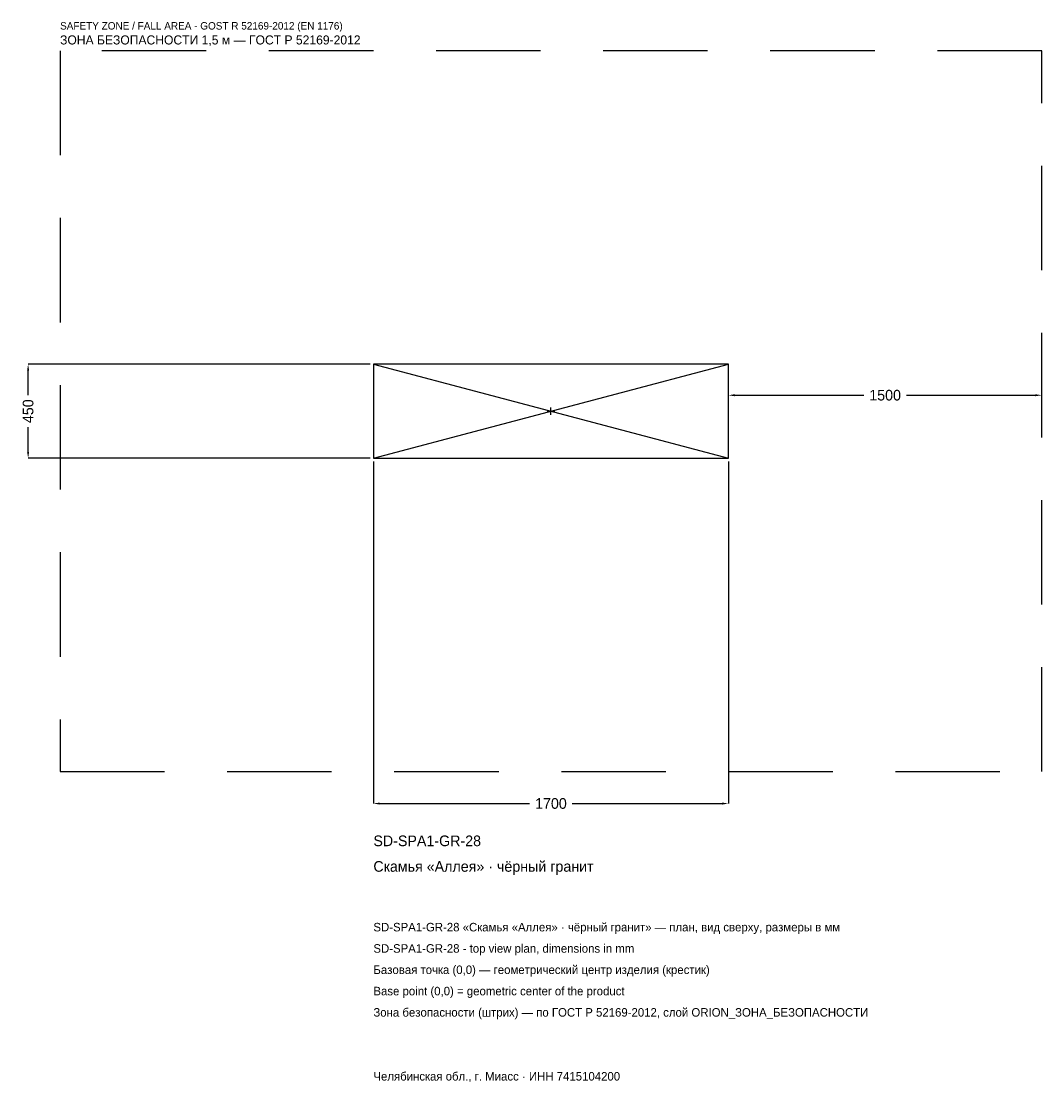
# Model space of a CAD drawing. Header units: metres. Extents: x -2536 to 2350, y -3215 to 1867.
import ezdxf

# ---------------------------------------------------------------- set-up
doc = ezdxf.new("R2010")
doc.units = ezdxf.units.M
doc.linetypes.add('DASHED', pattern=[800, 500, -300])
for name, color, linetype in [('ЗСК_ДАННЫЕ', 3, 'Continuous'), ('ЗСК_ЗОНА_БЕЗОПАСНОСТИ', 1, 'Continuous'), ('ЗСК_КОНТУР', 7, 'Continuous'), ('ЗСК_РАЗМЕРЫ', 8, 'Continuous')]:
    doc.layers.add(name, color=color, linetype=linetype)
doc.dimstyles.new('ORION', dxfattribs={"dimtxt": 51, "dimasz": 30.6, "dimexe": 1.25, "dimexo": 15.3, "dimtad": 1, "dimdec": 0, "dimcen": 2.5, "dimazin": 3, "dimtfac": 1, "dimtmove": 0, "dimatfit": 3})

# ---------------------------------------------------------------- blocks, each defined once
blk = doc.blocks.new('_CLOSEDFILLED')
at = {"color": 0, "linetype": 'BYBLOCK'}
blk.add_solid([(-1, 0.16), (0, 0), (-1, -0.16)], dxfattribs=at)
blk = doc.blocks.new('*D1')
for p, q in [((-850, -240.3), (-850, -1878)), ((850, -240.3), (850, -1878)), ((-819.4, -1878), (-102, -1878)), ((102, -1878), (819.4, -1878))]:
    blk.add_line(p, q)
at = {"layer": 'Defpoints'}
for p in [(-850, -225), (850, -225), (-850, -1878)]:
    blk.add_point(p, dxfattribs=at)
at = {"layer": 'ЗСК_РАЗМЕРЫ', "xscale": 30.599999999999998, "yscale": 30.599999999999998, "rotation": 180}
blk.add_blockref('_CLOSEDFILLED', (-850, -1878), dxfattribs=at)
at = {"layer": 'ЗСК_РАЗМЕРЫ', "xscale": 30.599999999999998, "yscale": 30.599999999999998}
blk.add_blockref('_CLOSEDFILLED', (850, -1878), dxfattribs=at)
at = {"layer": 'ЗСК_РАЗМЕРЫ', "insert": (0, -1878), "char_height": 51, "attachment_point": 5}
blk.add_mtext('1700', dxfattribs=at)
blk = doc.blocks.new('*D2')
for p, q in [((-865.3, 225), (-2503, 225)), ((-2503, 76.5), (-2503, 194.4)), ((-2503, -194.4), (-2503, -76.5)), ((-865.3, -225), (-2503, -225))]:
    blk.add_line(p, q)
at = {"layer": 'Defpoints'}
for p in [(-850, 225), (-2503, -225), (-850, -225)]:
    blk.add_point(p, dxfattribs=at)
at = {"layer": 'ЗСК_РАЗМЕРЫ', "xscale": 30.599999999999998, "yscale": 30.599999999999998}
for p, rotation in [((-2503, 225), 90), ((-2503, -225), 270)]:
    blk.add_blockref('_CLOSEDFILLED', p, dxfattribs=dict(at, rotation=rotation))
at = {"layer": 'ЗСК_РАЗМЕРЫ', "insert": (-2503, 0), "char_height": 51, "attachment_point": 5, "rotation": 90}
blk.add_mtext('450', dxfattribs=at)
blk = doc.blocks.new('*D3')
for p, q in [((850, 15.3), (850, 76.5)), ((880.6, 76.5), (1498, 76.5)), ((1702, 76.5), (2319.4, 76.5)), ((2350, 15.3), (2350, 76.5))]:
    blk.add_line(p, q)
at = {"layer": 'Defpoints'}
for p in [(850, 76.5), (850, 0), (2350, 0)]:
    blk.add_point(p, dxfattribs=at)
at = {"layer": 'ЗСК_РАЗМЕРЫ', "xscale": 30.599999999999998, "yscale": 30.599999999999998, "rotation": 180}
blk.add_blockref('_CLOSEDFILLED', (850, 76.5), dxfattribs=at)
at = {"layer": 'ЗСК_РАЗМЕРЫ', "xscale": 30.599999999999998, "yscale": 30.599999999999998}
blk.add_blockref('_CLOSEDFILLED', (2350, 76.5), dxfattribs=at)
at = {"layer": 'ЗСК_РАЗМЕРЫ', "insert": (1600, 76.5), "char_height": 51, "attachment_point": 5}
blk.add_mtext('1500', dxfattribs=at)
blk = doc.blocks.new('ОРИОН SD-SPA1-GR-28 Скамья Аллея · чёрный гранит')
at = {"layer": 'ЗСК_ЗОНА_БЕЗОПАСНОСТИ', "linetype": 'DASHED'}
blk.add_lwpolyline([(-2350, -1725), (2350, -1725), (2350, 1725), (-2350, 1725)], close=True, dxfattribs=at)
at = {"layer": 'ЗСК_КОНТУР'}
for p, q in [((-850, -225), (850, 225)), ((-850, 225), (850, -225))]:
    blk.add_line(p, q, dxfattribs=at)
blk.add_lwpolyline([(-850, -225), (850, -225), (850, 225), (-850, 225)], close=True, dxfattribs=at)
at = {"layer": 'ЗСК_РАЗМЕРЫ'}
for p, q in [((-18, 0), (18, 0)), ((0, -18), (0, 18))]:
    blk.add_line(p, q, dxfattribs=at)
at = {"layer": 'ЗСК_ДАННЫЕ'}
for tag, p in [('АРТИКУЛ', (-850, -2082)), ('НАИМЕНОВАНИЕ', (-850, -2204.4))]:
    blk.add_attdef(tag, p, '', height=51, dxfattribs=at)
at = {"layer": 'ЗСК_ДАННЫЕ', "flags": 1}
for tag, p in [('ПРОИЗВОДИТЕЛЬ', (-850, -2326.8)), ('ТЕЛЕФОН', (-850, -2449.2)), ('САЙТ', (-850, -2694)), ('АДРЕС', (-850, -2816.4)), ('РЕКВИЗИТЫ', (-850, -2938.8)), ('ГАБАРИТЫ', (-850, -3061.2)), ('ЗОНА_БЕЗОПАСНОСТИ', (-850, -3183.6))]:
    blk.add_attdef(tag, p, '', height=51, dxfattribs=at)
at = {"layer": 'ЗСК_ЗОНА_БЕЗОПАСНОСТИ', "color": 1}
for s, height, p in [('SAFETY ZONE / FALL AREA - GOST R 52169-2012 (EN 1176)', 35.7, (-2350, 1827)), ('ЗОНА БЕЗОПАСНОСТИ 1,5 м — ГОСТ Р 52169-2012', 43.35, (-2350, 1755.6))]:
    blk.add_text(s, height=height, dxfattribs=at).set_placement(p)
at = {"layer": 'ЗСК_РАЗМЕРЫ'}
dim = blk.add_linear_dim(base=(-2503, -225), p1=(-850, -225), p2=(-850, 225), angle=90, dimstyle='ORION', dxfattribs=at)
dim.commit()
dim.dimension.update_dxf_attribs({"geometry": '*D2', "text_midpoint": (-2503, 0)})
for base, p1, p2, picture, middle in [((850, 76.5), (850, 0), (2350, 0), '*D3', (1600, 76.5)), ((-850, -1878), (-850, -225), (850, -225), '*D1', (0, -1878))]:
    dim = blk.add_linear_dim(base=base, p1=p1, p2=p2, dimstyle='ORION', dxfattribs=at)
    dim.commit()
    dim.dimension.update_dxf_attribs({"geometry": picture, "text_midpoint": middle})

msp = doc.modelspace()

# ---------------------------------------------------------------- block references
msp.add_blockref('ОРИОН SD-SPA1-GR-28 Скамья Аллея · чёрный гранит', (0, 0)).add_auto_attribs({'АРТИКУЛ': 'SD-SPA1-GR-28', 'НАИМЕНОВАНИЕ': 'Скамья «Аллея» · чёрный гранит'})

# ---------------------------------------------------------------- texts
at = {"layer": 'ЗСК_ДАННЫЕ', "color": 3}
for s, p in [('SD-SPA1-GR-28 «Скамья «Аллея» · чёрный гранит» — план, вид сверху, размеры в мм', (-850, -2490)), ('SD-SPA1-GR-28 - top view plan, dimensions in mm', (-850, -2592)), ('Челябинская обл., г. Миасс · ИНН 7415104200', (-850, -3204))]:
    msp.add_text(s, height=40.8, dxfattribs=at).set_placement(p)
at = {"layer": 'ЗСК_ДАННЫЕ', "color": 7}
for s, p in [('Базовая точка (0,0) — геометрический центр изделия (крестик)', (-850, -2694)), ('Base point (0,0) = geometric center of the product', (-850, -2796))]:
    msp.add_text(s, height=40.8, dxfattribs=at).set_placement(p)
at = {"layer": 'ЗСК_ДАННЫЕ', "color": 1}
msp.add_text('Зона безопасности (штрих) — по ГОСТ Р 52169-2012, слой ORION_ЗОНА_БЕЗОПАСНОСТИ', height=40.8, dxfattribs=at).set_placement((-850, -2898))

doc.saveas('drawing.dxf')
